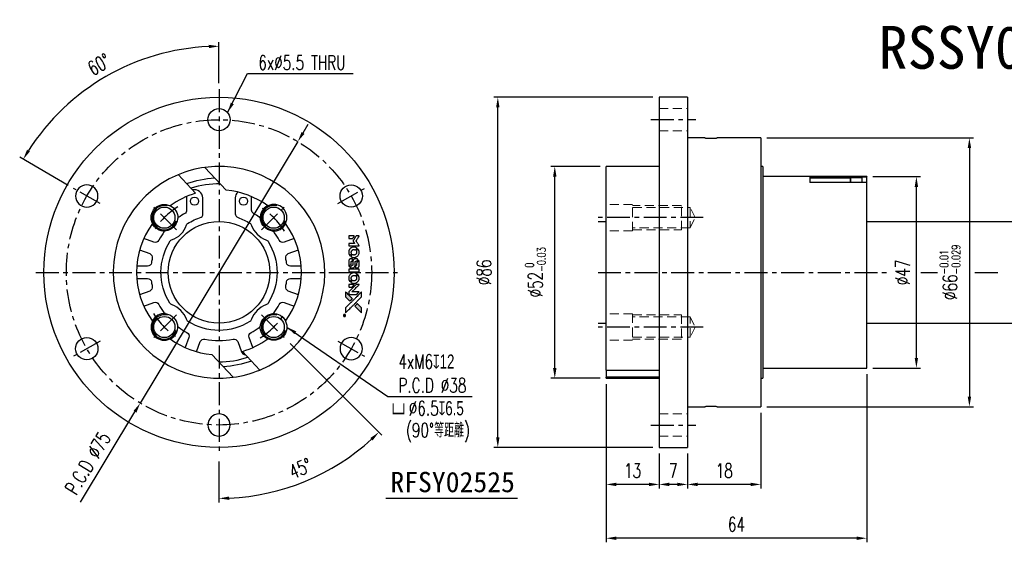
# Model space of a CAD drawing. Header units: millimetres. Extents: x -44 to 445, y -66 to 62.
# Tile 1 of 2: x -44 to 198, y -66 to 62. Entities that reach past the tile are written whole.
import ezdxf
from ezdxf.enums import TextEntityAlignment as Align

# ---------------------------------------------------------------- set-up
doc = ezdxf.new("R2010")
doc.units = ezdxf.units.MM
doc.header["$LTSCALE"] = 1.5
doc.linetypes.add('CENTER', pattern=[2, 1.25, -0.25, 0.25, -0.25])
doc.linetypes.add('DASHED', pattern=[0.75, 0.5, -0.25])
for name, color, linetype in [('CHA', 7, 'Continuous'), ('CL', 1, 'CENTER'), ('DIM', 4, 'Continuous'), ('HID', 2, 'DASHED'), ('OUT', 3, 'Continuous')]:
    doc.layers.add(name, color=color, linetype=linetype)
doc.styles.add('DIM-7', font='SIMPLEX.shx', dxfattribs={"width": 0.7, "bigfont": 'chineset.shx'})
doc.styles.add('T', font='kaiu.ttf')
doc.dimstyles.new('CNS', dxfattribs={"dimtxt": 3.5, "dimasz": 2.5, "dimexe": 1, "dimexo": 1.5, "dimgap": 0.09, "dimtad": 0, "dimdsep": 46, "dimtxsty": 'DIM-7', "dimcen": 0.09, "dimclrd": 1, "dimclre": 1, "dimclrt": 4, "dimadec": 0, "dimazin": 0, "dimtfac": 1, "dimtix": 1, "dimtmove": 2, "dimatfit": 3, "dimfxl": 1, "dimtvp": 0.971429, "dimtolj": 1, "dimarcsym": 0})

# ---------------------------------------------------------------- blocks, each defined once
blk = doc.blocks.new('*D0')
at = {"layer": 'DEFPOINTS', "color": 0}
for p in [(24.26, 32.12), (-14.45, -32.12)]:
    blk.add_point(p, dxfattribs=at)
at = {"layer": 'DIM', "color": 0, "lineweight": -2}
for p, q in [((25.55, 34.26), (26.84, 36.4)), ((24.26, 32.12), (-14.45, -32.12)), ((-29.11, -56.44), (-15.74, -34.26))]:
    blk.add_line(p, q, dxfattribs=at)
at = {"layer": 'DIM', "color": 0}
for points in [[(25.19, 34.47), (25.91, 34.04), (24.26, 32.12)], [(-16.1, -34.04), (-15.39, -34.47), (-14.45, -32.12)]]:
    blk.add_solid(points, dxfattribs=at)
at = {"layer": 'DIM', "color": 0, "insert": (-27.31, -46.86), "char_height": 3.5, "attachment_point": 5, "rotation": 58.9256, "style": 'DIM-7'}
blk.add_mtext('\\A1;P.C.D ∅75', dxfattribs=at)
blk = doc.blocks.new('*D1')
at = {"layer": 'DEFPOINTS', "color": 0}
for p in [(4.9, 45), (15.33, -10.43), (21.34, -16.44), (4.9, -45), (19.28, -53.64)]:
    blk.add_point(p, dxfattribs=at)
at = {"layer": 'DIM', "color": 0, "lineweight": -2}
for p, q in [((22.4, -17.5), (44.88, -39.98)), ((4.9, -46.5), (4.9, -56.53))]:
    blk.add_line(p, q, dxfattribs=at)
blk.add_arc((4.9, 0), 55.53, 272.5795, 312.4205, dxfattribs=at)
at = {"layer": 'DIM', "color": 0}
for points in [[(42.08, -40.69), (42.65, -41.3), (44.17, -39.27)], [(7.41, -55.89), (7.39, -55.06), (4.9, -55.53)]]:
    blk.add_solid(points, dxfattribs=at)
at = {"layer": 'DIM', "color": 0, "insert": (24.85, -48.17), "char_height": 3.5, "attachment_point": 5, "rotation": 22.5, "style": 'DIM-7'}
blk.add_mtext('\\A1;45°', dxfattribs=at)
blk = doc.blocks.new('*D2')
at = {"layer": 'DEFPOINTS', "color": 0}
for p in [(87.38, 26), (100, 26), (100, -26)]:
    blk.add_point(p, dxfattribs=at)
at = {"layer": 'DIM', "color": 0, "lineweight": -2}
for p, q in [((98.5, 26), (86.38, 26)), ((87.38, -23.5), (87.38, 23.5)), ((98.5, -26), (86.38, -26))]:
    blk.add_line(p, q, dxfattribs=at)
at = {"layer": 'DIM', "color": 0}
for points in [[(86.96, 23.5), (87.8, 23.5), (87.38, 26)], [(86.96, -23.5), (87.8, -23.5), (87.38, -26)]]:
    blk.add_solid(points, dxfattribs=at)
at = {"layer": 'DIM', "color": 0, "insert": (82.62, 0), "char_height": 3.5, "attachment_point": 5, "rotation": 90, "style": 'DIM-7'}
blk.add_mtext('\\A1;%%C52{\\H2.1;\\S 0^ -0.03;}', dxfattribs=at)
blk = doc.blocks.new('*D3')
at = {"layer": 'DEFPOINTS', "color": 0}
for p in [(73.39, 43), (113, 43), (113, -43)]:
    blk.add_point(p, dxfattribs=at)
at = {"layer": 'DIM', "color": 0, "lineweight": -2}
for p, q in [((111.5, 43), (72.39, 43)), ((73.39, -40.5), (73.39, 40.5)), ((111.5, -43), (72.39, -43))]:
    blk.add_line(p, q, dxfattribs=at)
at = {"layer": 'DIM', "color": 0}
for points in [[(72.97, 40.5), (73.81, 40.5), (73.39, 43)], [(72.97, -40.5), (73.81, -40.5), (73.39, -43)]]:
    blk.add_solid(points, dxfattribs=at)
at = {"layer": 'DIM', "color": 0, "insert": (69.99, 0), "char_height": 3.5, "attachment_point": 5, "rotation": 90, "style": 'DIM-7'}
blk.add_mtext('\\A1;%%C86', dxfattribs=at)
blk = doc.blocks.new('*D4')
at = {"layer": 'DEFPOINTS', "color": 0}
for p in [(113, -43), (120, -43), (113, -52.09)]:
    blk.add_point(p, dxfattribs=at)
at = {"layer": 'DIM', "color": 0, "lineweight": -2}
for p, q in [((113, -44.5), (113, -53.09)), ((120, -44.5), (120, -53.09)), ((117.5, -52.09), (115.5, -52.09))]:
    blk.add_line(p, q, dxfattribs=at)
at = {"layer": 'DIM', "color": 0}
for points in [[(115.5, -51.67), (115.5, -52.51), (113, -52.09)], [(117.5, -51.67), (117.5, -52.51), (120, -52.09)]]:
    blk.add_solid(points, dxfattribs=at)
at = {"layer": 'DIM', "color": 0, "insert": (116.5, -48.69), "char_height": 3.5, "attachment_point": 5, "style": 'DIM-7'}
blk.add_mtext('\\A1;7', dxfattribs=at)
blk = doc.blocks.new('*D5')
at = {"layer": 'DEFPOINTS', "color": 0}
for p in [(100, -26), (113, -43), (100, -52.09)]:
    blk.add_point(p, dxfattribs=at)
at = {"layer": 'DIM', "color": 0, "lineweight": -2}
for p, q in [((100, -27.5), (100, -53.09)), ((113, -44.5), (113, -53.09)), ((110.5, -52.09), (102.5, -52.09))]:
    blk.add_line(p, q, dxfattribs=at)
at = {"layer": 'DIM', "color": 0}
for points in [[(102.5, -51.67), (102.5, -52.51), (100, -52.09)], [(110.5, -51.67), (110.5, -52.51), (113, -52.09)]]:
    blk.add_solid(points, dxfattribs=at)
at = {"layer": 'DIM', "color": 0, "insert": (106.5, -48.69), "char_height": 3.5, "attachment_point": 5, "style": 'DIM-7'}
blk.add_mtext('\\A1;13', dxfattribs=at)
blk = doc.blocks.new('*D6')
at = {"layer": 'DEFPOINTS', "color": 0}
for p in [(138, -33), (120, -43), (120, -52.09)]:
    blk.add_point(p, dxfattribs=at)
at = {"layer": 'DIM', "color": 0, "lineweight": -2}
for p, q in [((138, -34.5), (138, -53.09)), ((120, -44.5), (120, -53.09)), ((135.5, -52.09), (122.5, -52.09))]:
    blk.add_line(p, q, dxfattribs=at)
at = {"layer": 'DIM', "color": 0}
for points in [[(122.5, -51.67), (122.5, -52.51), (120, -52.09)], [(135.5, -51.67), (135.5, -52.51), (138, -52.09)]]:
    blk.add_solid(points, dxfattribs=at)
at = {"layer": 'DIM', "color": 0, "insert": (129, -48.69), "char_height": 3.5, "attachment_point": 5, "style": 'DIM-7'}
blk.add_mtext('\\A1;18', dxfattribs=at)
blk = doc.blocks.new('*D7')
at = {"layer": 'DEFPOINTS', "color": 0}
for p in [(138, 33), (138, -33), (189.23, -33)]:
    blk.add_point(p, dxfattribs=at)
at = {"layer": 'DIM', "color": 0, "lineweight": -2}
for p, q in [((139.5, 33), (190.23, 33)), ((189.23, 30.5), (189.23, -30.5)), ((139.5, -33), (190.23, -33))]:
    blk.add_line(p, q, dxfattribs=at)
at = {"layer": 'DIM', "color": 0}
for points in [[(188.81, 30.5), (189.65, 30.5), (189.23, 33)], [(188.81, -30.5), (189.65, -30.5), (189.23, -33)]]:
    blk.add_solid(points, dxfattribs=at)
at = {"layer": 'DIM', "color": 0, "insert": (184.47, 0), "char_height": 3.5, "attachment_point": 5, "rotation": 90, "style": 'DIM-7'}
blk.add_mtext('\\A1;%%C66{\\H2.1;\\S-0.01^ -0.029;}', dxfattribs=at)
blk = doc.blocks.new('*D8')
at = {"layer": 'DEFPOINTS', "color": 0}
for p in [(164, -23.5), (100, -26), (100, -65.31)]:
    blk.add_point(p, dxfattribs=at)
at = {"layer": 'DIM', "color": 0, "lineweight": -2}
for p, q in [((164, -25), (164, -66.31)), ((100, -27.5), (100, -66.31)), ((161.5, -65.31), (102.5, -65.31))]:
    blk.add_line(p, q, dxfattribs=at)
at = {"layer": 'DIM', "color": 0}
for points in [[(102.5, -64.89), (102.5, -65.73), (100, -65.31)], [(161.5, -64.89), (161.5, -65.73), (164, -65.31)]]:
    blk.add_solid(points, dxfattribs=at)
at = {"layer": 'DIM', "color": 0, "insert": (132, -61.91), "char_height": 3.5, "attachment_point": 5, "style": 'DIM-7'}
blk.add_mtext('\\A1;64', dxfattribs=at)
blk = doc.blocks.new('*D9')
at = {"layer": 'DEFPOINTS', "color": 0}
for p in [(164, 23.5), (176.21, 23.5), (164, -23.5)]:
    blk.add_point(p, dxfattribs=at)
at = {"layer": 'DIM', "color": 0, "lineweight": -2}
for p, q in [((165.5, 23.5), (177.21, 23.5)), ((176.21, -21), (176.21, 21)), ((165.5, -23.5), (177.21, -23.5))]:
    blk.add_line(p, q, dxfattribs=at)
at = {"layer": 'DIM', "color": 0}
for points in [[(175.79, 21), (176.62, 21), (176.21, 23.5)], [(175.79, -21), (176.62, -21), (176.21, -23.5)]]:
    blk.add_solid(points, dxfattribs=at)
at = {"layer": 'DIM', "color": 0, "insert": (172.81, 0), "char_height": 3.5, "attachment_point": 5, "rotation": 90, "style": 'DIM-7'}
blk.add_mtext('\\A1;%%C47', dxfattribs=at)
blk = doc.blocks.new('*D19')
at = {"layer": 'DEFPOINTS', "color": 0}
for p in [(-14.09, 52.18), (4.9, 45), (-30.82, 20.62), (-24.33, 16.87), (4.9, -45)]:
    blk.add_point(p, dxfattribs=at)
at = {"layer": 'DIM', "color": 7, "lineweight": -2}
for p, q in [((4.9, 46.5), (4.9, 56.53)), ((-32.12, 21.37), (-44.06, 28.27))]:
    blk.add_line(p, q, dxfattribs=at)
blk.add_arc((4.9, 0), 55.53, 92.5795, 147.4205, dxfattribs=at)
at = {"layer": 'DIM', "color": 7}
for points in [[(2.39, 55.89), (2.41, 55.06), (4.9, 55.53)], [(-41.54, 29.69), (-42.25, 30.12), (-43.19, 27.77)]]:
    blk.add_solid(points, dxfattribs=at)
at = {"layer": 'DIM', "color": 7, "insert": (-24.56, 51.04), "char_height": 3.5, "attachment_point": 5, "rotation": 30, "style": 'DIM-7'}
blk.add_mtext('\\A1;60°', dxfattribs=at)
blk = doc.blocks.new('A$C4a83a9b0')
at = {"linetype": 'Continuous'}
h = blk.add_hatch(color=256, dxfattribs=at)
h.dxf.hatch_style = 1
h.paths.add_polyline_path([(3147, 747), (3045, 747), (2943, 747), (2856, 658, 0.000288), (2822, 624, 0.000479), (2794, 596, 0.000013), (2768, 570, 0.197177), (2768, 570, 0.197497), (2768, 569, 0.00004), (2783, 554, 0.000834), (2799, 538, 0.000506), (2818, 519), (2869, 468), (3008, 607)])
h.paths.add_polyline_path([(2670, 271), (2620, 321, 0.000476), (2601, 340, 0.000789), (2584, 357, 0.000035), (2569, 371, 0.19758), (2569, 372, 0.198396), (2569, 371, 0.000019), (2549, 351, 0.000582), (2526, 329, 0.000351), (2500, 303, 0.000108), (2389, 191, 0.000692), (2332, 134, 0.000077), (2294, 95, 0.197527), (2293, 94, 0.410182), (2294, 93, 0.000493), (2314, 93, 0.002424), (2343, 93, 0.000529), (2393, 93), (2493, 93), (2581, 182)])
for points in [[(0, 584), (0, 519), (18, 508, -0.000297), (29, 501, -0.000037), (52, 487, -0.000043), (80, 470, -0.000036), (111, 451, 0.000044), (140, 433, 0.000063), (166, 417, 0.000035), (188, 404, 0.0009), (194, 400), (203, 395), (214, 402, 0.001175), (221, 406, 0.000208), (233, 413, 0.000225), (247, 422, 0.000203), (262, 432, -0.000711), (276, 440, -0.001119), (288, 448, -0.000263), (299, 455, -0.04589), (300, 455, -0.519312), (301, 454, -0.001914), (302, 437, -0.003124), (302, 408, -0.000285), (302, 337), (302, 219), (343, 219, 0.001727), (373, 219, 0.025279), (383, 219, 0.073886), (390, 221, 0.07426), (395, 224, 0.03264), (396, 225, 0.01784), (398, 227, 0.017712), (399, 229, 0.026854), (400, 231), (403, 235), (403, 442), (403, 649), (401, 647, -0.004595), (399, 646, -0.00016), (393, 642, -0.000298), (385, 638, -0.000208), (377, 633, 0.000986), (352, 617, 0.00025), (312, 592, 0.000268), (270, 566, 0.000436), (234, 543, -0.002932), (222, 535, -0.004718), (212, 529, -0.001113), (203, 524, -0.227179), (202, 524, -0.045982), (201, 524, -0.000145), (188, 532, -0.000825), (175, 540, -0.000517), (159, 550, 0.000056), (104, 584, 0.000289), (74, 603, 0.000481), (51, 617, 0.000418), (28, 631), (0, 648)], [(0, 333), (0, 219), (42, 219, 0.000842), (68, 219, 0.010591), (78, 219, 0.028995), (84, 219, 0.069543), (87, 221, 0.051063), (91, 223, 0.039932), (95, 226, 0.039414), (98, 230, 0.045845), (100, 233, 0.094811), (101, 237, 0.007124), (101, 249, 0.004713), (101, 268, 0.000534), (101, 311), (101, 385), (91, 391, 0.000828), (60, 410, 0.000879), (31, 428, 0.000048), (1, 446, 0.137596), (0, 447, 0.413028), (0, 446, 0.000016), (0, 413, 0.000623), (0, 376, 0.000374)], [(494, 559, 0.064158), (468, 510, 0.06356), (455, 455, 0.064004), (456, 399, 0.066747), (471, 345, 0.04321), (489, 312, 0.044737), (513, 283, 0.044901), (541, 258, 0.044184), (573, 239, 0.026293), (598, 229, 0.033344), (621, 222, 0.033227), (646, 219, 0.025815), (673, 218, 0.023119), (698, 220, 0.031044), (721, 224, 0.031337), (743, 231, 0.024258), (766, 241, 0.015622), (774, 245, 0.008495), (784, 251, 0.008415), (793, 257, 0.020814), (799, 262), (802, 264), (772, 295, 0.002843), (748, 318, 0.033917), (739, 327, 0.087906), (732, 330, 0.073302), (723, 332, 0.022047), (719, 331, 0.026465), (715, 331, 0.022233), (711, 330, 0.009985), (706, 328, -0.039011), (686, 323, -0.044398), (666, 322, -0.045096), (647, 324, -0.04265), (628, 329, -0.071154), (601, 344, -0.068827), (579, 365, -0.068713), (564, 392, -0.070507), (557, 422, -0.028605), (557, 435, -0.031418), (558, 447, -0.031044), (560, 460, -0.02668), (564, 472, 0.038913), (567, 479, 0.043732), (568, 487, 0.047754), (567, 494, 0.075756), (566, 499, 0.07294), (564, 502, 0.003456), (556, 510, 0.005023), (546, 521, 0.002422), (532, 535, 0.000819), (520, 547, 0.001349), (510, 557, 0.0001), (500, 566, 0.205335), (500, 567, 0.219821), (500, 566, 0.002494), (498, 564, 0.007089), (496, 562, 0.004494)], [(646, 646, 0.024131), (627, 644, 0.022344), (609, 639, 0.021883), (590, 633, 0.020884), (572, 625, 0.010669), (562, 619, 0.010389), (552, 613, 0.010913), (543, 608, 0.022227), (536, 603), (534, 601), (566, 569, 0.002452), (579, 556, 0.003628), (590, 546, 0.001662), (600, 536, 0.070159), (602, 535, 0.047671), (604, 534, 0.018624), (607, 534, 0.017921), (610, 533, 0.018804), (613, 533, 0.018255), (617, 533, 0.041312), (620, 533, 0.037164), (623, 534, 0.012342), (627, 536, -0.015101), (638, 540, -0.035998), (646, 542, -0.033244), (655, 543, -0.011249), (669, 543, -0.004059), (679, 543, -0.019693), (685, 543, -0.027943), (690, 542, -0.014411), (696, 540, -0.033089), (711, 535, -0.033887), (724, 528, -0.034021), (737, 520, -0.033942), (748, 510, -0.02816), (758, 498, -0.035032), (766, 486, -0.035269), (772, 473, -0.029196), (777, 459, -0.037862), (780, 442, -0.043657), (780, 426, -0.043064), (778, 410, -0.035184), (772, 393, 0.033699), (770, 386, 0.052815), (769, 378, 0.059167), (769, 372, 0.058972), (771, 366, 0.059208), (774, 361, 0.021125), (780, 355, 0.008691), (790, 345, 0.000851), (814, 321, 0.001873), (826, 309, 0.013884), (832, 303, 0.022355), (836, 300, 0.341453), (837, 301, 0.073011), (841, 304, 0.004587), (848, 315, 0.00748), (855, 327, 0.016837), (860, 336, 0.028606), (870, 359, 0.031352), (877, 381, 0.031004), (881, 405, 0.0268), (882, 430, 0.026698), (881, 457, 0.03002), (877, 482, 0.030357), (869, 506, 0.028554), (859, 530, 0.062944), (830, 574, 0.062206), (790, 610, 0.062448), (743, 634, 0.064355), (692, 646, 0.017377), (682, 647, 0.008369), (669, 647, 0.008367), (656, 647, 0.01757)], [(953, 591, 0.023289), (946, 581, 0.026845), (941, 571, 0.026047), (937, 560, 0.019751), (933, 547, 0.013249), (932, 540, 0.025169), (931, 534, 0.016532), (931, 527, 0.002937), (931, 514, 0.003317), (931, 501, 0.011808), (931, 494, 0.01777), (931, 488, 0.021476), (932, 483, 0.04325), (939, 460, 0.045753), (950, 439, 0.04649), (965, 421, 0.047672), (982, 406, 0.025315), (989, 401, 0.015208), (998, 396, 0.01512), (1008, 392, 0.022488), (1017, 389, 0.027857), (1030, 385, 0.034138), (1043, 383, 0.014286), (1063, 383, 0.00124), (1113, 383, -0.00103), (1144, 382, -0.002552), (1166, 382, -0.001594), (1184, 382, -0.047676), (1188, 381, -0.085307), (1195, 378, -0.097789), (1201, 373, -0.085947), (1205, 366, -0.051339), (1207, 356, 0.014634), (1207, 352, 0.015028), (1208, 349, 0.014927), (1208, 346, 0.059415), (1209, 345, 0.070595), (1212, 341, 0.00028), (1247, 305, 0.000111), (1283, 268, 0.200239), (1285, 268, 0.268906), (1286, 268, 0.001866), (1291, 277, 0.007532), (1296, 286, 0.017818), (1299, 292, 0.013256), (1302, 299, 0.011636), (1304, 307, 0.011528), (1307, 315, 0.012303), (1309, 323, 0.0423), (1310, 335, 0.013657), (1311, 353, 0.013857), (1310, 371, 0.037428), (1308, 384, 0.014927), (1306, 393, 0.0122), (1303, 402, 0.012518), (1300, 410, 0.023062), (1297, 417, 0.065961), (1281, 441, 0.06055), (1258, 461, 0.059676), (1231, 475, 0.060497), (1202, 483, 0.025683), (1196, 483, 0.001528), (1177, 483, 0.002124), (1153, 483, 0.001173), (1123, 484, -0.000809), (1072, 484, -0.017164), (1057, 484, -0.063931), (1048, 486, -0.108429), (1043, 489, -0.052941), (1039, 493, -0.063675), (1037, 498, -0.050562), (1036, 503, -0.020337), (1035, 511, 0.009897), (1035, 515, 0.016482), (1034, 519, 0.019019), (1033, 522, 0.06043), (1033, 524, 0.076267), (1029, 529, 0.00054), (996, 562, 0.000307), (961, 596, 0.142594), (959, 597, 0.232419), (958, 597, 0.022995), (956, 596, 0.024627), (955, 594, 0.015407)], [(1047, 647, 0.018538), (1040, 646, 0.010695), (1032, 645, 0.01068), (1025, 643, 0.017678), (1018, 641, 0.013849), (1011, 638, 0.011814), (1004, 635, 0.004513), (997, 632, 0.290035), (996, 631, 0.196418), (996, 630, 0.000124), (1009, 618, 0.001477), (1022, 604, 0.000898), (1039, 587), (1082, 545), (1135, 544, -0.001471), (1175, 544, -0.028714), (1188, 543, -0.097073), (1195, 541, -0.084199), (1201, 536, -0.042698), (1204, 532, -0.053912), (1206, 528, -0.051004), (1207, 524, -0.032967), (1207, 518, 0.00807), (1207, 516, 0.003023), (1207, 512, 0.002994), (1207, 508, 0.003629), (1208, 504), (1208, 495), (1249, 495, 0.001618), (1269, 495, 0.005206), (1282, 495, 0.00535), (1291, 495, 0.060675), (1294, 496, 0.048484), (1296, 497, 0.02389), (1299, 498, 0.022812), (1301, 500, 0.02462), (1303, 502, 0.061781), (1307, 507, 0.080179), (1310, 512, 0.048561), (1311, 520, 0.010021), (1311, 534, 0.016602), (1310, 554, 0.031409), (1308, 569, 0.036474), (1305, 582, 0.03439), (1299, 595, 0.065928), (1285, 615, 0.069066), (1266, 631, 0.065697), (1243, 641, 0.051559), (1216, 646, 0.020904), (1202, 647, 0.000451), (1131, 647, 0.000419), (1060, 647, 0.022759)], [(1360, 433), (1361, 219), (1403, 219), (1445, 219), (1450, 222, 0.071429), (1454, 225, 0.054799), (1457, 229, 0.053585), (1460, 234, 0.060698), (1461, 239, 0.033975), (1462, 248, 0.000112), (1462, 357, 0.000726), (1462, 464, 0.001084), (1461, 557), (1461, 648), (1410, 648), (1360, 648)], [(1552, 559, 0.018008), (1546, 550, 0.009842), (1539, 538, 0.009807), (1532, 526, 0.015716), (1527, 515, 0.048467), (1515, 477, 0.045841), (1511, 436, 0.046006), (1513, 395, 0.049638), (1524, 357, 0.064819), (1550, 307, 0.06695), (1588, 266, 0.066691), (1636, 236, 0.063505), (1691, 220, 0.03135), (1705, 218, 0.010439), (1725, 218, 0.010391), (1746, 218, 0.032408), (1759, 220, 0.015696), (1776, 223, 0.018095), (1791, 227, 0.018551), (1805, 233, 0.018352), (1820, 239, 0.015568), (1829, 244, 0.009832), (1839, 250, 0.009795), (1849, 257, 0.023727), (1856, 262), (1859, 264), (1828, 295, 0.001528), (1811, 313, 0.010022), (1802, 322, 0.019586), (1796, 326, 0.061865), (1792, 329, 0.055054), (1785, 331, 0.061607), (1778, 332, 0.048725), (1771, 331, 0.020221), (1761, 328, -0.017722), (1750, 325, -0.02685), (1740, 323, -0.02759), (1730, 322, -0.020233), (1719, 322, -0.04793), (1699, 325, -0.048386), (1679, 332, -0.047866), (1661, 342, -0.044964), (1645, 356, -0.04333), (1631, 373, -0.050921), (1622, 391, -0.051473), (1616, 411, -0.0459), (1614, 432, -0.019014), (1614, 442, -0.024114), (1616, 451, -0.025081), (1618, 460, -0.023892), (1620, 469, 0.008624), (1623, 475, 0.026486), (1624, 480, 0.035074), (1625, 484, 0.02756), (1625, 489, 0.087163), (1624, 496, 0.073291), (1620, 503, 0.028074), (1611, 512, 0.002594), (1589, 535), (1557, 567)], [(1702, 646, 0.023681), (1684, 644, 0.022402), (1666, 639, 0.021929), (1649, 633, 0.020503), (1631, 625, 0.013745), (1621, 620, 0.009767), (1610, 614, 0.009658), (1601, 607, 0.027804), (1594, 602), (1592, 600), (1623, 569, 0.002053), (1638, 554, 0.006738), (1649, 544, 0.007826), (1656, 538, 0.063909), (1659, 535, 0.061532), (1665, 533, 0.068674), (1671, 533, 0.052072), (1678, 534, 0.019648), (1687, 537, -0.018366), (1698, 540, -0.0288), (1708, 542, -0.029061), (1718, 543, -0.019155), (1730, 543, -0.053809), (1755, 540, -0.058833), (1778, 531, -0.058566), (1799, 516, -0.052525), (1816, 498, -0.044733), (1826, 481, -0.040573), (1833, 463, -0.041123), (1837, 445, -0.04951), (1838, 427, -0.017369), (1837, 418, -0.024255), (1835, 411, -0.023787), (1833, 403, -0.015798), (1830, 395, 0.010631), (1828, 390, 0.033653), (1827, 386, 0.037806), (1827, 383, 0.016307), (1827, 378, 0.068179), (1828, 369, 0.095747), (1831, 362, 0.033418), (1840, 352, 0.002133), (1867, 325, 0.001452), (1883, 310, 0.012393), (1890, 304, 0.020479), (1894, 301, 0.344362), (1896, 301, 0.074287), (1899, 304, 0.005454), (1906, 316, 0.008391), (1914, 328, 0.017097), (1919, 338, 0.027375), (1928, 358, 0.02835), (1934, 379, 0.027723), (1938, 401, 0.023913), (1940, 425, 0.027047), (1939, 453, 0.031685), (1935, 479, 0.032425), (1928, 504, 0.031013), (1918, 528, 0.037914), (1901, 557, 0.040153), (1880, 583, 0.039834), (1855, 604, 0.036173), (1826, 623, 0.040752), (1798, 635, 0.035885), (1766, 644, 0.035491), (1734, 647, 0.037615)], [(1990, 585), (1990, 520), (2141, 369), (2292, 219), (2334, 219, 0.0008), (2360, 219, 0.010795), (2370, 219, 0.030495), (2376, 220, 0.080372), (2380, 221, 0.03816), (2383, 224, 0.041799), (2386, 226, 0.042486), (2389, 229, 0.042078), (2391, 233, 0.099276), (2392, 238, 0.003302), (2392, 259, 0.002586), (2392, 296, 0.000204), (2392, 393), (2392, 549), (2342, 599), (2292, 649), (2291, 499), (2291, 349), (2143, 498, 0.000253), (2086, 554, 0.000412), (2038, 603, 0.000041), (1995, 646, 0.041338), (1993, 648), (1990, 650)], [(1990, 332), (1990, 218), (2032, 219), (2075, 219), (2080, 222, 0.03146), (2082, 224, 0.026444), (2084, 226, 0.026444), (2086, 228, 0.031457), (2087, 230), (2091, 235), (2091, 291), (2091, 347), (2041, 396, 0.000745), (2022, 415, 0.001228), (2006, 431, 0.000087), (1991, 445, 0.195134), (1991, 446, 0.412117), (1990, 445, 0.000048), (1990, 412, 0.00109), (1990, 376, 0.000653)], [(2413, 624, -0.000056), (2473, 563, -0.000021), (2559, 478, -0.000021), (2652, 385, -0.000025), (2739, 297), (2943, 93), (3044, 93), (3145, 93), (3009, 230, 0.000274), (2943, 296, 0.000123), (2857, 383, 0.000121), (2766, 475, 0.000165), (2683, 557), (2494, 747), (2392, 747), (2291, 747)], [(2856, 658, 0.000288), (2822, 624, 0.000479), (2794, 596, 0.000013), (2768, 570, 0.197177), (2768, 570, 0.197497), (2768, 569, 0.00004), (2783, 554, 0.000836), (2799, 538, 0.000505), (2818, 519), (2869, 468), (3008, 607), (3147, 747), (3045, 747), (2943, 747)], [(947, 370, 0.065483), (942, 367, 0.053271), (938, 363, 0.052018), (934, 359, 0.0556), (931, 353, 0.036839), (930, 350, 0.026922), (930, 346, 0.016905), (930, 340, 0.004317), (930, 332, 0.016369), (930, 313, 0.029936), (932, 298, 0.03418), (936, 285, 0.031327), (941, 272, 0.046935), (951, 256, 0.054053), (963, 243, 0.053701), (977, 233, 0.045364), (995, 225, 0.032479), (1010, 221, 0.03386), (1025, 219, 0.013578), (1050, 219, 0.001155), (1113, 219, 0.000413), (1166, 219, 0.005008), (1187, 219, 0.013199), (1199, 220, 0.033956), (1207, 221, 0.013909), (1216, 223, 0.010864), (1225, 226, 0.010938), (1234, 229, 0.028702), (1239, 232), (1244, 234), (1201, 278), (1158, 322), (1107, 322, -0.001504), (1085, 322, -0.00328), (1069, 322, -0.001901), (1056, 322, -0.061333), (1053, 323, -0.063621), (1048, 324, -0.048633), (1044, 327, -0.046769), (1040, 331, -0.047961), (1038, 336, -0.02678), (1036, 340, -0.050957), (1035, 343, -0.029398), (1035, 347, -0.00401), (1034, 357), (1034, 372), (993, 372, 0.001061), (969, 371, 0.009147), (958, 371, 0.020721), (952, 371, 0.051619)], [(2500, 303, 0.000108), (2389, 191, 0.000692), (2332, 134, 0.000077), (2294, 95, 0.197527), (2293, 94, 0.410182), (2294, 93, 0.000493), (2314, 93, 0.002424), (2343, 93, 0.000529), (2393, 93), (2493, 93), (2581, 182), (2670, 271), (2620, 321, 0.000476), (2601, 340, 0.000789), (2584, 357, 0.000035), (2569, 371, 0.19758), (2569, 372, 0.198396), (2569, 371, 0.000019), (2549, 351, 0.000582), (2526, 329, 0.000351)], [(3243, 89, 0.082374), (3230, 83, 0.083404), (3220, 73, 0.082663), (3213, 60, 0.07897), (3211, 46, 0.084941), (3214, 30, 0.08953), (3222, 16, 0.090743), (3234, 6, 0.090193), (3249, 1, 0.10067), (3266, 1, 0.099454), (3281, 9, 0.097736), (3293, 22, 0.09365), (3299, 38, 0.07584), (3299, 51, 0.068415), (3296, 64, 0.068328), (3289, 75, 0.075277), (3279, 83, 0.059367), (3271, 88, 0.048986), (3262, 90, 0.048519), (3252, 90, 0.055347)], [(3237, 45), (3237, 20), (3240, 20), (3243, 20), (3243, 30), (3244, 41), (3250, 41), (3256, 42), (3260, 35, -0.003356), (3262, 32, -0.002757), (3264, 29, -0.002784), (3266, 26, -0.007382), (3267, 24, 0.019487), (3269, 21, 0.098302), (3270, 20, 0.116932), (3271, 20, 0.032798), (3273, 20), (3277, 20), (3274, 24, 0.005748), (3273, 27, 0.002522), (3271, 30, 0.002495), (3269, 33, 0.00334), (3267, 36), (3263, 42), (3267, 44, 0.066516), (3270, 46, 0.085926), (3272, 49, 0.082934), (3274, 53, 0.05747), (3274, 57, 0.023576), (3273, 60, 0.043538), (3273, 62, 0.050891), (3272, 64, 0.049897), (3271, 65, 0.067884), (3268, 68, 0.077412), (3264, 70, 0.049266), (3258, 70, 0.012208), (3250, 71), (3237, 71)], [(3264, 62, -0.120545), (3266, 60, -0.09136), (3267, 57, -0.087576), (3267, 53, -0.098026), (3265, 50, -0.079907), (3264, 49, -0.087697), (3262, 48, -0.041371), (3259, 48, -0.005557), (3253, 48), (3243, 47), (3243, 56), (3243, 65), (3252, 65, -0.007471), (3258, 64, -0.035301), (3261, 64, -0.060486), (3263, 64, -0.063546)]]:
    blk.add_lwpolyline(points, format="xyb", close=True)
blk = doc.blocks.new('A$C9323e3cd')
at = {"xscale": 0.006, "yscale": 0.006, "zscale": 0.006, "rotation": 90}
blk.add_blockref('A$C4a83a9b0', (4.48, 0), dxfattribs=at)

msp = doc.modelspace()

# ---------------------------------------------------------------- linework, layer by layer
at = {"layer": 'CL', "color": 7, "ltscale": 3}
for p, q in [((4.903, 45), (4.903, -45)), ((111, 37.5), (122, 37.5)), ((-24.325, 16.875), (-30.82, 20.625)), ((34.132, 16.875), (40.627, 20.625)), ((-5.527, 10.43), (-11.537, 16.44)), ((15.333, 10.43), (21.343, 16.44)), ((123.85, 13.435), (98, 13.435)), ((-40.097, 0), (49.903, 0)), ((98, 0), (169.689, 0)), ((177.281, 0), (181.36, 0)), ((190.553, 0), (196.921, 0)), ((-5.527, -10.43), (-11.537, -16.44)), ((15.333, -10.43), (21.343, -16.44)), ((123.85, -13.435), (98, -13.435)), ((-24.325, -16.875), (-30.82, -20.625)), ((34.132, -16.875), (40.627, -20.625)), ((111, -37.5), (122, -37.5))]:
    msp.add_line(p, q, dxfattribs=at)
msp.add_circle((4.903, 0), 37.5, dxfattribs=at)
for start, end in [(122.02051, 147.97949), (32.02051, 57.97949), (212.02051, 237.97949), (302.02051, 327.97949)]:
    msp.add_arc((4.903, 0), 19, start, end, dxfattribs=at)
at = {"layer": 'DIM', "color": 7}
msp.add_line((45.892, -55.482), (78.217, -55.482), dxfattribs=at)
for centre in [(-8.532, 13.435), (18.338, 13.435), (-8.532, -13.435), (18.338, -13.435)]:
    msp.add_arc(centre, 3, 75, 345, dxfattribs=at)
at = {"layer": 'HID', "color": 7, "lineweight": 15, "ltscale": 3}
for p, q in [((113, 40.25), (120, 40.25)), ((113, 34.75), (120, 34.75)), ((106.5, 16.685), (100, 16.685)), ((106.5, 10.185), (106.5, 16.685)), ((118.5, 16.435), (106.5, 16.435)), ((106.5, 15.935), (120.6, 15.935)), ((118.5, 10.435), (118.5, 16.435)), ((121.85, 13.435), (120.6, 15.935)), ((120.6, 15.935), (120.6, 10.935)), ((120.6, 10.935), (121.85, 13.435)), ((106.5, 10.185), (100, 10.185)), ((120.6, 10.935), (106.5, 10.935)), ((106.5, 10.435), (118.5, 10.435)), ((106.5, -10.185), (100, -10.185)), ((106.5, -10.185), (106.5, -16.685)), ((106.5, -10.435), (118.5, -10.435)), ((120.6, -10.935), (106.5, -10.935)), ((118.5, -10.435), (118.5, -16.435)), ((120.6, -10.935), (121.85, -13.435)), ((120.6, -15.935), (120.6, -10.935)), ((121.85, -13.435), (120.6, -15.935)), ((106.5, -16.685), (100, -16.685)), ((106.5, -15.935), (120.6, -15.935)), ((118.5, -16.435), (106.5, -16.435)), ((113, -34.75), (120, -34.75)), ((113, -40.25), (120, -40.25))]:
    msp.add_line(p, q, dxfattribs=at)
at = {"layer": 'OUT', "color": 7, "linetype": 'Continuous'}
for p, q in [((120, 43), (113, 43)), ((113, 43), (113, 0)), ((120, 43), (120, 0)), ((124.268, 33), (120, 33)), ((138, 33), (127.25, 33)), ((138, 33), (138, 0)), ((6.683, 20.172), (1.438, 25.768)), ((100, -23.991), (100, 26)), ((113, 26), (100, 26)), ((138.5, 26), (138, 26)), ((138.5, 26), (138.5, 0)), ((-5.119, 23.991), (-0.835, 19.42)), ((164, 23.5), (138.5, 23.5)), ((150, 23.464), (164, 23.464)), ((150, 23.464), (150, 22.029)), ((150, 23.177), (160, 23.177)), ((164, 22.029), (150, 22.029)), ((160, 23.177), (160, 22.029)), ((160, 22.029), (160, 23.177)), ((162.85, 23.177), (160, 23.177)), ((162.85, 22.029), (162.85, 23.177)), ((164, 23.5), (164, 23.464)), ((164, 22.029), (164, 23.464)), ((164, -23.5), (164, 22.029)), ((-3.097, 18.603), (-3.097, 15.01)), ((0.903, 14.047), (0.903, 18.291)), ((8.903, 18.291), (8.903, 14.407)), ((12.903, 15.299), (12.903, 18.603)), ((98, 12.5), (100, 12.5)), ((164, 12.5), (234, 12.5)), ((-11.097, 7.42), (-13.56, 8.316)), ((23.367, 8.316), (20.904, 7.42)), ((-14.586, 5.497), (-12.123, 4.601)), ((21.93, 4.601), (24.393, 5.497)), ((-12.67, 1.5), (-15.291, 1.5)), ((25.098, 1.5), (22.476, 1.5)), ((-15.291, -1.5), (-12.67, -1.5)), ((22.476, -1.5), (25.098, -1.5)), ((113, 0), (113, -43)), ((120, 0), (120, -43)), ((138, 0), (138, -33)), ((138.5, 0), (138.5, -26)), ((-12.123, -4.601), (-14.586, -5.497)), ((24.393, -5.497), (21.93, -4.601)), ((-13.56, -8.316), (-11.097, -7.42)), ((20.904, -7.42), (23.367, -8.316)), ((98, -12.5), (100, -12.5)), ((164, -12.5), (234, -12.5)), ((-2.517, -16), (-3.413, -18.463)), ((13.22, -18.463), (12.323, -16)), ((-0.594, -19.489), (0.302, -17.026)), ((9.504, -17.026), (10.418, -19.536)), ((3.123, -20.172), (8.369, -25.768)), ((14.926, -23.991), (10.642, -19.42)), ((100, -23.99), (100, -25.768)), ((100, -23.991), (113, -23.991)), ((138.5, -23.5), (164, -23.5)), ((100, -26), (100, -25.768)), ((113, -25.768), (100, -25.768)), ((100, -26), (113, -26)), ((138, -26), (138.5, -26)), ((120, -33), (124.268, -33)), ((127.25, -33), (138, -33)), ((113, -43), (120, -43))]:
    msp.add_line(p, q, dxfattribs=at)
for centre, radius in [((4.903, 0), 43), ((4.903, 37.5), 2.75), ((37.379, 18.75), 2.75), ((-1.12, 17.492), 1), ((10.926, 17.492), 1), ((-8.532, 13.435), 2.6), ((18.338, 13.435), 2.6), ((4.903, 0), 12.5), ((-8.532, -13.435), 2.6), ((18.338, -13.435), 2.6), ((-27.573, -18.75), 2.75)]:
    msp.add_circle(centre, radius, dxfattribs=at)
at = {"layer": 'OUT', "color": 7, "linetype": 'Continuous', "extrusion": (0, 0, -1)}
for centre in [(27.573, 18.75), (-37.379, -18.75), (-4.903, -37.5)]:
    msp.add_circle(centre, 2.75, dxfattribs=at)
at = {"layer": 'OUT', "color": 7, "linetype": 'Continuous'}
for centre, radius, start, end in [((4.903, 0), 26, 97.66125, 112.67437), ((4.903, 0), 26, 292.6741, 97.65917), ((4.903, 0), 26, 112.6741, 277.65917), ((4.903, 0), 20.25, 106.46288, 126.2284), ((4.903, 0), 21.75, 89.20261, 108.43211), ((-1.097, 18.291), 2, 0, 104.37538), ((4.903, 0), 20.25, 53.7716, 84.95685), ((10.903, 18.291), 2, 134.3848, 180), ((4.903, 0), 16.75, 119.52173, 126.67934), ((18.338, 13.435), 3.3, 117.27845, 184.43054), ((18.338, 13.435), 3.25, 116.836, 139.90629), ((18.338, 13.435), 3.25, 333.16418, 116.83582), ((-4.803, 13.032), 0.5, 126.67934, 173.8357), ((0.403, 14.047), 0.5, 287.76326, 360), ((9.903, 14.407), 1, 180, 250.86053), ((4.903, 0), 16.75, 54.0801, 59.53298), ((14.143, 12.755), 1, 9.208, 54.0801), ((4.903, 0), 20.25, 143.7716, 216.2284), ((4.903, 0), 16.75, 143.32066, 151.90325), ((-8.129, 9.707), 0.5, 96.1643, 143.32066), ((-8.532, 13.435), 5.75, 287.6755, 342.3245), ((18.338, 13.435), 5.75, 199.23504, 250.76496), ((17.658, 9.24), 1, 35.9199, 80.792), ((18.338, 13.435), 3.3, 265.56946, 332.72155), ((4.903, 0), 16.75, 28.09675, 35.9199), ((18.338, 13.435), 3.25, 310.09371, 333.164), ((4.903, 0), 20.25, 323.7716, 36.2284), ((4.903, 0), 16.75, 168.09675, 171.90325), ((4.903, 0), 16.75, 8.09675, 11.90325), ((4.903, 0), 16.75, 188.09675, 191.90325), ((4.903, 0), 16.75, 348.09675, 351.90325), ((4.903, 0), 16.75, 208.09675, 215.9199), ((-8.532, -13.435), 5.75, 19.23504, 70.76496), ((18.338, -13.435), 5.75, 109.23504, 160.76496), ((4.903, 0), 16.75, 324.0801, 331.90325), ((-8.532, -13.435), 3.25, 153.16418, 296.83582), ((-8.532, -13.435), 3.3, 85.56946, 152.72155), ((-8.532, -13.435), 3.25, 130.09371, 153.164), ((-7.852, -9.24), 1, 215.9199, 260.792), ((17.658, -9.24), 1, 279.208, 324.0801), ((-8.532, -13.435), 3.3, 297.27845, 4.43054), ((-4.337, -12.755), 1, 189.208, 234.0801), ((4.903, 0), 16.75, 234.0801, 241.90325), ((4.903, 0), 16.75, 298.09675, 305.9199), ((14.143, -12.755), 1, 305.9199, 350.792), ((-8.532, -13.435), 3.25, 296.836, 319.90629), ((4.903, 0), 20.25, 233.7716, 264.95685), ((4.903, 0), 16.75, 258.09675, 281.90325), ((4.903, 0), 20.25, 286.46288, 306.2284), ((4.903, 0), 22, 269.82684, 288.73141), ((11.357, -19.194), 1, 200, 270.59127), ((4.903, 0), 26, 277.65563, 292.66875)]:
    msp.add_arc(centre, radius, start, end, dxfattribs=at)
at = {"layer": 'OUT', "color": 7, "linetype": 'Continuous', "extrusion": (0, 0, -1)}
for centre, radius, start, end in [((-4.903, 0), 23.2, 69.93036, 87.43908), ((8.532, 13.435), 3.25, 333.16418, 116.83582), ((8.532, 13.435), 3.25, 116.836, 139.90629), ((8.532, 13.435), 3.3, 117.27845, 182.61602), ((3.597, 15.01), 0.5, 180, 240.47827), ((-13.903, 15.299), 1, 300.46702, 0), ((8.532, 13.435), 3.25, 186.1643, 263.8357), ((-4.903, 0), 14.25, 57.04324, 72.23674), ((-4.903, 0), 14.25, 109.13947, 122.20632), ((-18.338, 13.435), 3.25, 279.208, 350.792), ((8.532, 13.435), 3.3, 267.38398, 332.72155), ((8.532, 13.435), 3.25, 310.09371, 333.164), ((2.577, 11.537), 0.5, 17.6755, 57.04324), ((-11.965, 11.211), 1, 122.20632, 160.76496), ((10.755, 8.36), 1, 208.09675, 290), ((-4.903, 0), 14.25, 327.79368, 32.95676), ((6.634, 7.48), 0.5, 32.95676, 72.3245), ((-16.115, 7.062), 1, 109.23504, 147.79368), ((-4.903, 0), 14.25, 147.79368, 212.20632), ((-20.561, 8.36), 1, 250, 331.90325), ((12.465, 3.661), 1, 110, 191.90325), ((-22.272, 3.661), 1, 348.09675, 70), ((12.67, 2.5), 1, 188.09675, 270), ((-22.476, 2.5), 1, 270, 351.90325), ((12.67, -2.5), 1, 90, 171.90325), ((-22.476, -2.5), 1, 8.09675, 90), ((12.465, -3.661), 1, 168.09675, 250), ((-22.272, -3.661), 1, 290, 11.90325), ((10.755, -8.36), 1, 70, 151.90325), ((-20.561, -8.36), 1, 28.09675, 110), ((6.308, -7.062), 1, 289.23504, 327.79368), ((-16.115, -7.062), 1, 212.20632, 250.76496), ((8.532, -13.435), 3.25, 99.208, 170.792), ((2.159, -11.211), 1, 302.20632, 340.76496), ((-4.903, 0), 14.25, 237.79368, 302.20632), ((-11.965, -11.211), 1, 199.23504, 237.79368), ((-18.338, -13.435), 3.25, 9.208, 80.792), ((-18.338, -13.435), 3.25, 153.16418, 296.83582), ((-18.338, -13.435), 3.3, 85.56946, 152.72155), ((-18.338, -13.435), 3.25, 130.09371, 153.164), ((-18.338, -13.435), 3.3, 297.27845, 4.43054), ((3.456, -15.658), 1, 118.09675, 200), ((-1.242, -17.368), 1, 20, 101.90325), ((-8.564, -17.368), 1, 78.09675, 160), ((-13.263, -15.658), 1, 340, 61.90325), ((-18.338, -13.435), 3.25, 296.836, 319.90629), ((-4.903, 0), 23.2, 249.93036, 267.43908)]:
    msp.add_arc(centre, radius, start, end, dxfattribs=at)
at = {"layer": 'OUT', "color": 7, "linetype": 'Continuous'}
for points, knots in [([(124.25, 33), (124.25, 33), (124.263, 32.999), (124.328, 32.997), (124.395, 32.994), (124.576, 32.987), (124.692, 32.983), (124.956, 32.975), (125.107, 32.972), (125.425, 32.967), (125.596, 32.966), (125.931, 32.966), (126.101, 32.967), (126.417, 32.972), (126.567, 32.976), (126.827, 32.983), (126.941, 32.987), (127.116, 32.994), (127.181, 32.997), (127.239, 32.999), (127.25, 33), (127.25, 33)], [0, 0, 0, 0, 0.0738559, 0.0738559, 0.1811262, 0.1811262, 0.2884737, 0.2884737, 0.3959021, 0.3959021, 0.5032887, 0.5032887, 0.6105759, 0.6105759, 0.7178613, 0.7178613, 0.8252452, 0.8252452, 0.9326743, 0.9326743, 1, 1, 1, 1]), ([(127.25, -33), (127.25, -33), (127.221, -32.999), (127.11, -32.994), (127.026, -32.99), (126.817, -32.983), (126.688, -32.979), (126.403, -32.972), (126.244, -32.969), (125.916, -32.966), (125.744, -32.965), (125.41, -32.967), (125.245, -32.969), (124.943, -32.975), (124.803, -32.979), (124.567, -32.987), (124.467, -32.991), (124.323, -32.997), (124.276, -32.999), (124.253, -33), (124.25, -33), (124.25, -33)], [0, 0, 0, 0, 0.1073073, 0.1073073, 0.21461, 0.21461, 0.3219833, 0.3219833, 0.4294051, 0.4294051, 0.5367506, 0.5367506, 0.6440141, 0.6440141, 0.7513178, 0.7513178, 0.8587213, 0.8587213, 0.9661283, 0.9661283, 1, 1, 1, 1])]:
    msp.add_open_spline(points, degree=3, knots=knots, dxfattribs=at)
for p in [(4.903, 0), (100, 0)]:
    msp.add_point(p, dxfattribs=at)

# ---------------------------------------------------------------- block references
at = {"layer": 'CHA', "color": 7, "rotation": 180}
msp.add_blockref('A$C9323e3cd', (39.931, 8.929), dxfattribs=at)

# ---------------------------------------------------------------- texts
at = {"layer": 'CHA', "color": 7, "style": 'T'}
for s, height, p in [('RSSY02525', 10.5, (199.03, 55.258)), ('RFSY02525', 5, (62.286, -51.508))]:
    msp.add_text(s, height=height, dxfattribs=at).set_placement(p, align=Align.MIDDLE)
at = {"layer": 'DIM', "color": 7, "char_height": 3.5, "attachment_point": 7, "style": 'DIM-7'}
for s, insert in [('6x%%C5.5 {\\A1;THRU}', (14.566, 49.766)), ('4xM6{\\Fgdt|c136;x12\\P}P.C.D %%C38', (48.974, -29.503)), ('{\\Fgdt|c136;v }%%C6.5{\\Fgdt|c136;x6.5}', (47.345, -35.175)), ('(90%%D等距離)', (50.803, -41.681))]:
    msp.add_mtext(s, dxfattribs=dict(at, insert=insert))

# ---------------------------------------------------------------- dimensions: what is measured, and where the dimension line sits
at = {"layer": 'DIM', "color": 7}
for base, line1, line2, override, picture, middle in [((-14.09, 52.184), ((-24.325, 16.875), (-30.82, 20.625)), ((4.903, 45), (4.903, -45)), {"dimclrd": 7, "dimclre": 7, "dimclrt": 7}, '*D19', (-24.564, 51.038)), ((19.276, -53.641), ((4.903, 45), (4.903, -45)), ((15.333, -10.43), (21.343, -16.44)), {"dimclrd": 0, "dimclre": 0, "dimclrt": 0}, '*D1', (24.854, -48.165))]:
    dim = msp.add_angular_dim_2l(base=base, line1=line1, line2=line2, dimstyle='CNS', override=override, dxfattribs=at)
    dim.commit()
    dim.dimension.update_dxf_attribs({"geometry": picture, "text_midpoint": middle})
for base, p1, p2, override, picture, middle in [((73.389, 43), (113, -43), (113, 43), {"dimclrd": 0, "dimclre": 0, "dimclrt": 0}, '*D3', (69.989, 0)), ((189.23, -33), (138, 33), (138, -33), {"dimclrd": 0, "dimclre": 0, "dimclrt": 0, "dimtol": 1, "dimtp": -0.01, "dimtm": 0.029, "dimtfac": 0.6, "dimtdec": 3, "dimtmove": 0}, '*D7', (184.47, 0)), ((87.381, 26), (100, -26), (100, 26), {"dimclrd": 0, "dimclre": 0, "dimclrt": 0, "dimtol": 1, "dimtm": 0.03, "dimtfac": 0.6, "dimtdec": 3, "dimtmove": 0}, '*D2', (82.621, 0)), ((176.206, 23.5), (164, -23.5), (164, 23.5), {"dimclrd": 0, "dimclre": 0, "dimclrt": 0}, '*D9', (172.806, 0))]:
    dim = msp.add_linear_dim(base=base, p1=p1, p2=p2, angle=90, text='%%C<>', dimstyle='CNS', override=override, dxfattribs=at)
    dim.commit()
    dim.dimension.update_dxf_attribs({"geometry": picture, "text_midpoint": middle})
dim = msp.add_diameter_dim_2p(p1=(24.259, 32.119), p2=(-14.452, -32.119), text='P.C.D <>', dimstyle='CNS', override={"dimclrd": 0, "dimclre": 0, "dimclrt": 0, "dimtmove": 0}, dxfattribs=at)
dim.commit()
dim.dimension.update_dxf_attribs({"geometry": '*D0', "text_midpoint": (-24.394, -48.616), "dimtype": 163})
for base, p1, p2, picture, middle in [((100, -65.309), (164, -23.5), (100, -26), '*D8', (132, -61.909)), ((100, -52.09), (113, -43), (100, -26), '*D5', (106.5, -48.69)), ((120, -52.09), (138, -33), (120, -43), '*D6', (129, -48.69)), ((113, -52.09), (120, -43), (113, -43), '*D4', (116.5, -48.69))]:
    dim = msp.add_linear_dim(base=base, p1=p1, p2=p2, dimstyle='CNS', override={"dimclrd": 0, "dimclre": 0, "dimclrt": 0}, dxfattribs=at)
    dim.commit()
    dim.dimension.update_dxf_attribs({"geometry": picture, "text_midpoint": middle})

# ---------------------------------------------------------------- leaders
at = {"layer": 'DIM', "color": 7, "annotation_type": 0, "has_hookline": 1, "hookline_direction": 0}
for points, text_width in [([(7.015, 39.262), (11.931, 48.824), (14.431, 48.824)], 23.333), ([(21.588, -13.435), (46.413, -30.533), (48.913, -30.533)], 18.083)]:
    msp.add_leader(points, dimstyle='CNS', override={"dimgap": 0.09, "dimtad": 1, "dimclrd": 0, "dimclre": 4}, dxfattribs=dict(at, text_width=text_width))

doc.saveas('drawing.dxf')
